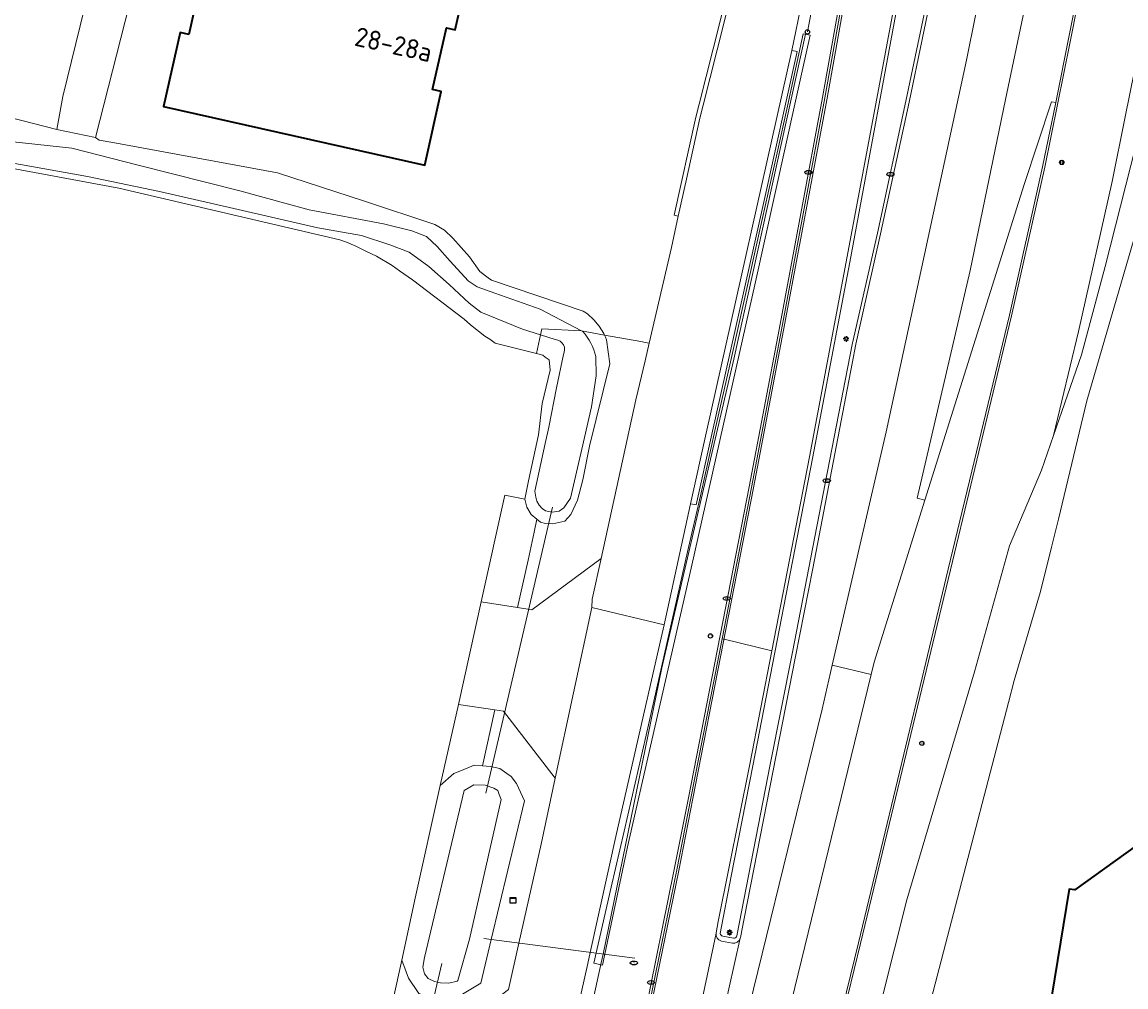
# Model space of a CAD drawing. Header units: metres. Extents: x 149984 to 156489, y 469398 to 478068.
# Tile 105 of 256: x 153768 to 153846, y 470894 to 470961. Entities that reach past the tile are written whole.
import ezdxf
from ezdxf.enums import TextEntityAlignment as Align

# ---------------------------------------------------------------- set-up
doc = ezdxf.new("R2010")
doc.units = ezdxf.units.M
doc.header["$LTSCALE"] = 0.75
for name, color, linetype, lineweight in [('B-WE-GK-BESCHOEIING-G', 252, 'GK-BESCHOEIING-SO', 18), ('B-WE-GR-GROENVOORZIENING-GV', 252, 'Continuous', 18), ('B-WE-GR-HAAG-G', 252, 'GR-HAAG1-SO', 13), ('B-WE-IE-MEUBILAIR-S', 252, 'Continuous', 25), ('B-WE-IE-MEUBILAIR_WEGMEUBILAIR-GV', 252, 'Continuous', 18), ('B-WE-IE-TERREINAFSCHEIDING_KUNSTMATIG_HEKWERK-G', 252, 'IE-TERREINAFSCHEIDING_KUNSTMATIG-SO', 18), ('B-WE-IE-TERREINAFSCHEIDING_KUNSTMATIG_HEKWERK_RASTER-G', 252, 'IE-TERREINAFSCHEIDING_KUNSTMATIG-SO', 18), ('B-WE-KW-KUNSTWERK_DUIKER-G', 6, 'Continuous', 18), ('B-WE-OG-BEBOUWING-GV', 6, 'Continuous', 35), ('B-WE-OG-BEBOUWING-T18', 1, 'Continuous', 18), ('B-WE-OG-TERREIN_ERF-GV', 252, 'Continuous', 18), ('B-WE-OG-TERREIN_OEVER-GV', 252, 'Continuous', 18), ('B-WE-OG-WATER-GV', 252, 'Continuous', 18), ('B-WE-OG-WATER_MEER-GV', 252, 'Continuous', 18), ('B-WE-OG-WATER_SLOOT-GV', 252, 'Continuous', 18), ('B-WE-RI-HWA_GOOT_LIJNGOOT-G', 252, 'Continuous', 18), ('B-WE-VH-GESLOTENVERHARDING-GV', 252, 'Continuous', 18), ('B-WE-VH-HALFVERHARDING-GV', 252, 'Continuous', 18), ('B-WE-VH-OPENVERHARDING-GV', 252, 'Continuous', 18)]:
    doc.layers.add(name, color=color, linetype=linetype, lineweight=lineweight)
doc.styles.add('NLCS-ISO', font='NLCS-ISO.ttf')
doc.styles.add('NLCS-ISO-M750-T18', font='NLCS-ISO.ttf', dxfattribs={"height": 1.35})
doc.linetypes.add('GK-BESCHOEIING-SO', pattern='A,18,-3,[1,NLCS.SHX,S=0.6,R=0,X=0,Y=0],-3', length=24)
doc.linetypes.add('GR-HAAG1-SO', pattern='A,6,[176,NLCS.SHX,S=0.125,R=0,X=0,Y=0],-2', length=8)
doc.linetypes.add('IE-TERREINAFSCHEIDING_KUNSTMATIG-SO', pattern='A,4,[82,NLCS.SHX,S=0.75,R=90,X=0,Y=0],4,-2', length=10)

# ---------------------------------------------------------------- blocks, each defined once
blk = doc.blocks.new('SIE-MEUBILAIR_BORD_VERKEER-SO')
blk.add_lwpolyline([(-0.5625, -0.5625), (0.5625, -0.5625), (0.5625, 0.5625), (-0.5625, 0.5625)], close=True)
at = {"style": 'NLCS-ISO'}
blk.add_text('vb', height=0.75, dxfattribs=at).set_placement((0, 0), align=Align.MIDDLE_CENTER)
blk = doc.blocks.new('SIE-MEUBILAIR_KAST-SO')
for points in [[(-1, 1), (1, 1), (1, 0.84), (-1, 0.84)], [(-1, 0.76), (1, 0.76), (1, -1), (-1, -1)]]:
    blk.add_lwpolyline(points, close=True)
blk = doc.blocks.new('SIE-MEUBILAIR_PAAL_LICHTMAST-SO')
for points in [[(-0.62, 0), (-1, 0)], [(-0.71, 0.71), (-0.44, 0.44)], [(0, 1), (0, 0.62)], [(0.44, 0.44), (0.71, 0.71)], [(1, 0), (0.62, 0)], [(-0.71, -0.71), (-0.44, -0.44)], [(0, -0.62), (0, -1)], [(0.44, -0.44), (0.71, -0.71)]]:
    blk.add_lwpolyline(points)
blk.add_circle((0, 0), 0.5)
blk = doc.blocks.new('SIE-MEUBILAIR_PAAL_VERKEERSBORD-SO')
blk.add_circle((0, 0), 0.75)
at = {"style": 'NLCS-ISO'}
blk.add_text('vb', height=0.75, dxfattribs=at).set_placement((0, 0.07), align=Align.MIDDLE_CENTER)
blk = doc.blocks.new('SIE-MEUBILAIR_PAAL_HECTOMETER-SO')
blk.add_circle((0, 0), 0.75)
at = {"style": 'NLCS-ISO'}
blk.add_text('hm', height=0.75, dxfattribs=at).set_placement((0.16, 0.07), align=Align.MIDDLE_CENTER)
blk = doc.blocks.new('SIE-MEUBILAIR_PAAL-SO')
blk.add_circle((0, 0), 0.75)
blk = doc.blocks.new('SIE-MEUBILAIR_PUT_KOLK-SO')
blk.add_ellipse((0, 0), major_axis=(1.25, 0), ratio=0.54)
at = {"style": 'NLCS-ISO'}
blk.add_text('klk', height=0.75, dxfattribs=at).set_placement((0.03, 0), align=Align.MIDDLE_CENTER)
blk = doc.blocks.new('SIE-MEUBILAIR_PUT_RIOOLPUT-SO')
blk.add_ellipse((0, 0), major_axis=(1.25, 0), ratio=0.54)
at = {"style": 'NLCS-ISO'}
blk.add_text('ri', height=0.75, dxfattribs=at).set_placement((-0.04, 0.07), align=Align.MIDDLE_CENTER)

msp = doc.modelspace()

# ---------------------------------------------------------------- linework, layer by layer
at = {"layer": 'B-WE-GK-BESCHOEIING-G', "flags": 128}
for points in [[(153843.231, 470934.789), (153847.4, 470949.108)], [(153841.238, 470926.451), (153843.231, 470934.789)], [(153841.238, 470926.451), (153840.745, 470924.482)], [(153839.969, 470921.376), (153840.745, 470924.482)], [(153839.969, 470921.376), (153838.122, 470915.105)], [(153838.122, 470915.105), (153837.72, 470913.566)], [(153837.72, 470913.566), (153829.697, 470882.805)]]:
    msp.add_lwpolyline(points, dxfattribs=at)
at = {"layer": 'B-WE-GR-GROENVOORZIENING-GV', "flags": 128}
for points in [[(153795.814, 470812.931), (153797.364, 470820.213), (153797.944, 470822.935), (153800.464, 470834.729), (153804.372, 470853.455), (153805.048, 470856.563), (153808.643, 470873.749), (153811.633, 470888.38), (153812.273, 470891.472), (153814.368, 470901.781), (153815.37, 470906.828), (153817.558, 470918.05), (153819.632, 470928.692), (153821.737, 470939.781), (153824.799, 470956.101), (153828.204, 470975.053), (153828.592, 470977.555), (153828.435, 470977.574), (153827.832, 470977.645), (153827.191, 470977.721), (153827.292, 470980.3), (153827.325, 470981.127)], [(153850.508, 470978.16), (153845.811, 470979.094), (153845.644, 470979.128), (153845.274, 470977.218), (153844.892, 470975.247), (153843.97, 470970.489), (153842.022, 470960.607), (153841.038, 470955.762), (153840.121, 470951.246), (153837.779, 470940.804), (153833.476, 470922.94), (153831.496, 470914.7), (153827.158, 470896.651), (153822.614, 470878.081)], [(153823.926, 470966.484), (153822.47, 470959.434), (153822.843, 470959.36), (153820.476, 470948.654), (153816.832, 470932.428), (153815.742, 470927.464), (153815.35, 470927.542), (153813.481, 470919.03), (153813.281, 470918.121), (153810.134, 470904.337), (153808.278, 470895.981), (153808.106, 470895.207), (153806.183, 470886.635)], [(153825.369, 470879.094), (153830.554, 470899.692), (153835.323, 470915.719), (153837.786, 470924.579), (153840.034, 470929.895), (153840.883, 470932.349), (153842.649, 470939.672), (153845.01, 470950.201), (153845.938, 470954.767), (153846.925, 470959.626)], [(153846.925, 470959.626), (153845.938, 470954.767), (153845.01, 470950.201), (153842.649, 470939.672), (153840.883, 470932.349), (153842.844, 470938.015), (153844.53, 470944.232), (153847.774, 470957.065)]]:
    msp.add_lwpolyline(points, dxfattribs=at)
for points in [[(153808.534, 470895.224), (153809.152, 470895.082), (153810.919, 470903.404), (153813.214, 470913.465), (153815.384, 470923.017), (153817.415, 470931.984), (153819.914, 470943.144), (153822.689, 470955.643), (153823.768, 470960.517), (153823.274, 470960.594), (153822.729, 470958.11), (153822.157, 470955.516), (153821.429, 470952.225), (153820.182, 470946.608), (153819.215, 470942.265), (153818.178, 470937.626), (153817.104, 470932.877), (153816.036, 470928.095), (153815.131, 470924.164), (153812.218, 470911.265), (153810.67, 470904.503), (153809.767, 470900.57)], [(153810.919, 470903.404), (153809.152, 470895.082), (153808.534, 470895.224), (153809.767, 470900.57), (153810.67, 470904.503), (153812.218, 470911.265), (153815.131, 470924.164), (153816.036, 470928.095), (153817.104, 470932.877), (153818.178, 470937.626), (153819.215, 470942.265), (153820.182, 470946.608), (153821.429, 470952.225), (153822.157, 470955.516), (153822.729, 470958.11), (153823.274, 470960.594), (153823.768, 470960.517), (153822.689, 470955.643), (153819.914, 470943.144), (153817.415, 470931.984), (153815.384, 470923.017), (153813.214, 470913.465)], [(153803.172, 470920.245), (153804.171, 470920.088), (153809.052, 470923.697), (153811.492, 470934.845), (153812.145, 470937.587), (153812.435, 470938.833), (153812.145, 470938.896), (153811.973, 470938.935), (153811.846, 470938.953), (153809.296, 470939.393), (153809.351, 470939.266), (153809.434, 470939.078), (153809.676, 470937.385), (153808.242, 470931.603), (153807.761, 470929.232), (153807.383, 470927.801), (153806.929, 470926.799), (153806.509, 470926.325), (153805.646, 470926.128), (153805.14, 470926.159), (153804.786, 470926.24), (153804.536, 470926.448), (153804.338, 470925.542), (153803.91, 470923.586)], [(153803.172, 470920.245), (153803.91, 470923.586), (153804.338, 470925.542), (153804.536, 470926.448), (153804.129, 470926.786), (153803.835, 470927.301), (153803.689, 470927.863), (153802.283, 470928.156), (153800.661, 470920.863), (153800.613, 470920.647)], [(153805.821, 470908.232), (153802.192, 470912.961), (153801.584, 470913.05), (153800.714, 470909.109), (153801.257, 470909.066), (153801.926, 470908.918), (153802.424, 470908.561), (153802.714, 470908.353), (153803.086, 470907.862), (153803.655, 470906.636), (153801.324, 470896.884), (153800.591, 470893.816), (153799.3, 470893.051), (153798.658, 470892.873), (153798.174, 470892.738), (153797.119, 470892.821), (153796.452, 470889.801), (153797.652, 470889.641), (153802.545, 470893.383), (153803.271, 470896.631), (153804.829, 470903.607)], [(153797.735, 470907.718), (153798.683, 470908.568), (153798.997, 470908.695), (153799.795, 470909.02), (153800.127, 470909.156), (153800.714, 470909.109), (153801.584, 470913.05), (153799.006, 470913.427)], [(153793.853, 470890.148), (153796.452, 470889.801), (153797.119, 470892.821), (153797.016, 470892.829), (153796.23, 470893.096), (153796.182, 470893.165), (153795.491, 470894.16), (153795.017, 470895.437)]]:
    msp.add_lwpolyline(points, close=True, dxfattribs=at)
at = {"layer": 'B-WE-GR-HAAG-G', "flags": 128}
msp.add_lwpolyline([(153823.423, 470960.587), (153818.391, 470937.714), (153813.329, 470916.013), (153809.19, 470895.862), (153809.062, 470895.239)], dxfattribs=at)
at = {"layer": 'B-WE-IE-MEUBILAIR_WEGMEUBILAIR-GV', "flags": 128}
for points in [[(153795.814, 470812.931), (153797.364, 470820.213), (153797.944, 470822.935), (153800.464, 470834.729), (153804.372, 470853.455), (153805.048, 470856.563), (153808.643, 470873.749), (153811.633, 470888.38), (153812.273, 470891.472), (153814.368, 470901.781), (153815.37, 470906.828), (153817.558, 470918.05), (153819.632, 470928.692), (153821.737, 470939.781), (153824.799, 470956.101), (153828.204, 470975.053), (153828.592, 470977.555), (153828.694, 470980.042), (153828.736, 470981.05), (153828.826, 470982.064), (153828.831, 470982.192), (153828.84, 470982.408), (153828.565, 470982.462)], [(153828.549, 470982.064), (153828.59, 470981.075), (153828.523, 470978.428), (153828.435, 470977.574), (153828.42, 470977.434), (153828.038, 470975.095), (153824.632, 470956.132), (153821.57, 470939.813), (153819.465, 470928.724), (153815.203, 470906.861), (153814.201, 470901.814), (153812.106, 470891.506), (153811.466, 470888.414), (153808.477, 470873.783), (153804.882, 470856.598), (153804.206, 470853.49), (153800.301, 470834.758), (153797.743, 470822.764), (153795.138, 470810.49)], [(153817.429, 470897.306), (153818.214, 470901.356), (153819.735, 470909.101), (153823.93, 470930.73), (153826.551, 470944.535), (153830.386, 470965.198), (153832.538, 470976.996), (153832.573, 470977.188), (153833.341, 470981.41)], [(153833.341, 470981.41), (153835.365, 470981.012), (153834.689, 470976.95), (153834.641, 470976.698), (153832.336, 470964.682), (153830.494, 470955.852), (153828.49, 470946.579), (153826.718, 470938.747), (153824.811, 470928.957), (153822.508, 470917.113), (153820.954, 470909.21), (153818.591, 470897.149)], [(153818.845, 470896.978), (153818.857, 470897.031), (153819.124, 470898.379), (153822.731, 470916.807), (153823.939, 470922.98), (153826.72, 470937.411), (153826.979, 470938.762), (153828.717, 470946.526), (153830.727, 470955.802), (153832.569, 470964.637), (153834.877, 470976.665), (153834.925, 470976.915), (153835.268, 470978.918), (153835.654, 470981.18), (153835.401, 470981.229), (153833.38, 470981.627), (153833.143, 470981.673), (153832.719, 470979.357), (153832.327, 470977.218), (153832.293, 470977.031), (153830.155, 470965.231), (153827.954, 470953.42), (153823.721, 470930.846), (153821.07, 470917.206)], [(153821.504, 470872.827), (153827.314, 470896.613), (153833.632, 470922.903), (153837.935, 470940.768), (153840.278, 470951.213), (153842.069, 470960.039), (153844.19, 470970.817), (153845.811, 470979.094), (153845.644, 470979.128), (153845.274, 470977.218), (153844.892, 470975.247), (153843.97, 470970.489), (153842.022, 470960.607), (153841.038, 470955.762), (153840.121, 470951.246), (153837.779, 470940.804), (153833.476, 470922.94), (153831.496, 470914.7), (153827.158, 470896.651), (153822.614, 470878.081)], [(153821.07, 470917.206), (153819.521, 470909.232), (153817.291, 470898.161), (153817.152, 470897.354), (153817.149, 470897.342)], [(153817.519, 470896.785), (153818.292, 470896.64)], [(153818.361, 470896.989), (153817.613, 470897.13)]]:
    msp.add_lwpolyline(points, dxfattribs=at)
at = {"layer": 'B-WE-IE-MEUBILAIR_WEGMEUBILAIR-GV'}
for points in [[(153817.149, 470897.342, 0.410616), (153817.519, 470896.785)], [(153817.613, 470897.13, -0.344525), (153817.429, 470897.306)], [(153818.292, 470896.64, 0.389775), (153818.845, 470896.978)], [(153818.591, 470897.149, -0.477198), (153818.361, 470896.989)]]:
    msp.add_lwpolyline(points, format="xyb", dxfattribs=at)
at = {"layer": 'B-WE-IE-TERREINAFSCHEIDING_KUNSTMATIG_HEKWERK-G', "flags": 128}
msp.add_lwpolyline([(153823.568, 470960.733), (153823.906, 470962.468), (153824.315, 470964.337), (153824.629, 470966.172), (153825.106, 470968.213), (153825.362, 470970.154), (153825.049, 470972.16), (153824.496, 470974.131), (153824.141, 470975.62)], dxfattribs=at)
at = {"layer": 'B-WE-IE-TERREINAFSCHEIDING_KUNSTMATIG_HEKWERK_RASTER-G', "flags": 128}
msp.add_lwpolyline([(153807.131, 470886.441), (153809.062, 470895.239)], dxfattribs=at)
at = {"layer": 'B-WE-KW-KUNSTWERK_DUIKER-G', "flags": 128}
for points in [[(153805.642, 470927.306), (153800.944, 470907.179)], [(153811.418, 470895.573), (153800.797, 470896.952)], [(153797.834, 470895.202), (153793.136, 470875.075)]]:
    msp.add_lwpolyline(points, dxfattribs=at)
at = {"layer": 'B-WE-OG-BEBOUWING-GV', "flags": 128}
msp.add_lwpolyline([(153780.037, 470960.56), (153779.428, 470960.697), (153778.258, 470955.485), (153796.638, 470951.353), (153797.806, 470956.551), (153797.192, 470956.689), (153798.163, 470961.011), (153798.775, 470960.874), (153799.946, 470966.085), (153781.563, 470970.228), (153780.393, 470965.02), (153781.009, 470964.882)], close=True, dxfattribs=at)
msp.add_lwpolyline([(153848.807, 470905.002), (153842.397, 470900.375), (153841.983, 470900.438), (153838.688, 470880.226), (153838.383, 470878.352), (153846.095, 470877.17)], dxfattribs=at)
at = {"layer": 'B-WE-OG-TERREIN_ERF-GV', "flags": 128}
for points in [[(153742.911, 471020.624), (153736.073, 470976.072), (153734.062, 470962.971), (153733.479, 470959.172), (153732.528, 470959.295), (153735.27, 470958.74), (153736.18, 470958.75), (153740.51, 470958.26), (153741.47, 470958.24), (153742.69, 470958.19), (153743.44, 470958.1), (153744.33, 470958.11), (153745.31, 470958.01), (153747.93, 470957.8), (153765.71, 470955.16), (153770.76, 470953.88), (153771.18, 470956.19), (153775.771, 470974.942), (153779.933, 470994.044), (153782.466, 471004.816)], [(153778.814, 470974.299), (153773.46, 470953.3), (153773.74, 470953.13), (153774.691, 470952.955), (153786.29, 470950.82), (153792.41, 470948.82), (153797.34, 470947.18), (153798.03, 470946.79), (153798.62, 470946.22), (153799.79, 470944.92), (153800.52, 470943.88), (153801.1, 470943.43), (153801.34, 470943.27), (153807.78, 470941.08), (153808.09, 470940.91), (153808.54, 470940.49), (153808.92, 470940.04), (153809.24, 470939.52), (153809.296, 470939.393), (153811.846, 470938.953), (153811.973, 470938.935), (153812.145, 470938.896), (153812.435, 470938.833), (153814.001, 470945.573), (153814.485, 470947.772), (153814.191, 470947.835), (153815.709, 470954.739), (153815.941, 470955.656), (153817.422, 470961.497)], [(153793.853, 470890.148), (153795.017, 470895.437), (153795.978, 470899.807), (153797.735, 470907.718), (153799.006, 470913.427), (153800.613, 470920.647), (153800.661, 470920.863), (153802.283, 470928.156), (153803.689, 470927.863), (153803.944, 470929.15), (153804.634, 470932.386), (153804.894, 470934.603), (153805.46, 470936.95), (153805.393, 470937.664), (153805.11, 470937.85), (153804.95, 470937.99), (153804.497, 470938.105), (153801.6, 470938.84), (153801.23, 470939.13), (153800.87, 470939.34), (153799.87, 470940.13), (153799.41, 470940.52), (153795.79, 470943.29), (153794.86, 470943.92), (153794.349, 470944.309), (153793.24, 470944.97), (153792.49, 470945.31), (153791.79, 470945.67), (153791.14, 470945.95), (153790.66, 470946.11), (153775.12, 470949.75), (153744.15, 470955.49)]]:
    msp.add_lwpolyline(points, dxfattribs=at)
msp.add_lwpolyline([(153780.393, 470965.02), (153781.563, 470970.228), (153799.946, 470966.085), (153798.775, 470960.874), (153798.163, 470961.011), (153797.192, 470956.689), (153797.806, 470956.551), (153796.638, 470951.353), (153778.258, 470955.485), (153779.428, 470960.697), (153780.037, 470960.56), (153781.009, 470964.882)], close=True, dxfattribs=at)
at = {"layer": 'B-WE-OG-TERREIN_OEVER-GV', "flags": 128}
for points in [[(153847.774, 470957.065), (153844.53, 470944.232), (153842.844, 470938.015), (153840.883, 470932.349), (153840.034, 470929.895), (153837.786, 470924.579), (153835.323, 470915.719), (153830.554, 470899.692), (153825.369, 470879.094)], [(153744.15, 470955.49), (153775.12, 470949.75), (153790.66, 470946.11), (153791.14, 470945.95), (153791.79, 470945.67), (153792.49, 470945.31), (153793.24, 470944.97), (153794.349, 470944.309), (153794.86, 470943.92), (153795.79, 470943.29), (153799.41, 470940.52), (153799.87, 470940.13), (153800.87, 470939.34), (153801.23, 470939.13), (153801.6, 470938.84), (153804.497, 470938.105), (153804.789, 470939.419), (153803.519, 470939.82), (153800.593, 470941.019), (153799.772, 470941.654), (153798.351, 470942.972), (153796.93, 470944.242), (153795.549, 470945.232), (153794.188, 470945.75), (153792.18, 470946.421), (153789.121, 470946.944), (153783.196, 470948.31), (153777.975, 470949.514), (153772.918, 470950.564), (153761.233, 470952.64)], [(153758.519, 470953.984), (153771.795, 470952.567), (153776.485, 470951.362), (153783.637, 470949.546), (153788.501, 470948.216), (153793.741, 470947.225), (153795.738, 470946.747), (153796.771, 470946.354), (153797.506, 470945.651), (153798.425, 470944.602), (153799.691, 470943.235), (153800.319, 470942.812), (153801.565, 470942.352), (153804.769, 470941.221), (153807.673, 470939.708), (153809.296, 470939.393), (153809.24, 470939.52), (153808.92, 470940.04), (153808.54, 470940.49), (153808.09, 470940.91), (153807.78, 470941.08), (153801.34, 470943.27), (153801.1, 470943.43), (153800.52, 470943.88), (153799.79, 470944.92), (153798.62, 470946.22), (153798.03, 470946.79), (153797.34, 470947.18), (153792.41, 470948.82), (153786.29, 470950.82), (153774.691, 470952.955), (153773.74, 470953.13), (153773.46, 470953.3), (153770.76, 470953.88), (153765.71, 470955.16)], [(153829.697, 470882.805), (153837.72, 470913.566), (153838.122, 470915.105), (153839.969, 470921.376), (153840.745, 470924.482), (153841.238, 470926.451), (153843.231, 470934.789), (153847.4, 470949.108)], [(153805.826, 470939.092), (153804.789, 470939.419), (153804.497, 470938.105), (153804.95, 470937.99), (153805.11, 470937.85), (153805.393, 470937.664), (153805.46, 470936.95), (153804.894, 470934.603), (153804.634, 470932.386), (153803.944, 470929.15), (153803.689, 470927.863), (153803.835, 470927.301), (153804.129, 470926.786), (153804.536, 470926.448), (153804.786, 470926.24), (153805.14, 470926.159), (153805.646, 470926.128), (153806.509, 470926.325), (153806.929, 470926.799), (153807.383, 470927.801), (153807.761, 470929.232), (153808.242, 470931.603), (153809.676, 470937.385), (153809.434, 470939.078), (153809.351, 470939.266), (153809.296, 470939.393)], [(153809.296, 470939.393), (153807.673, 470939.708), (153807.773, 470939.656)], [(153808.674, 470937.902), (153808.696, 470936.552), (153808.363, 470934.371), (153807.685, 470931.387), (153807.387, 470930.075), (153806.892, 470927.944), (153806.432, 470927.263), (153806.094, 470927.026), (153805.613, 470926.95), (153805.14, 470927.045), (153804.904, 470927.212), (153804.698, 470927.439), (153804.524, 470927.723), (153804.461, 470928.007), (153804.398, 470928.433), (153805.121, 470931.786), (153805.367, 470932.927), (153805.901, 470935.706), (153806.397, 470938.042)]]:
    msp.add_lwpolyline(points, dxfattribs=at)
at = {"layer": 'B-WE-OG-TERREIN_OEVER-GV'}
for points in [[(153807.773, 470939.656, -0.126547), (153808.674, 470937.902)], [(153806.397, 470938.042, 0.546545), (153805.826, 470939.092)]]:
    msp.add_lwpolyline(points, format="xyb", dxfattribs=at)
at = {"layer": 'B-WE-OG-TERREIN_OEVER-GV', "flags": 128}
for points in [[(153797.735, 470907.718), (153795.978, 470899.807), (153795.017, 470895.437), (153795.491, 470894.16), (153796.182, 470893.165), (153796.23, 470893.096), (153797.016, 470892.829), (153797.119, 470892.821), (153798.174, 470892.738), (153798.658, 470892.873), (153799.3, 470893.051), (153800.591, 470893.816), (153801.324, 470896.884), (153803.655, 470906.636), (153803.086, 470907.862), (153802.714, 470908.353), (153802.424, 470908.561), (153801.926, 470908.918), (153801.257, 470909.066), (153800.714, 470909.109), (153800.127, 470909.156), (153799.795, 470909.02), (153798.997, 470908.695), (153798.683, 470908.568)], [(153798.978, 470894.015), (153798.914, 470893.97), (153798.336, 470893.822), (153797.757, 470893.852), (153797.327, 470893.941), (153796.882, 470894.148), (153796.63, 470894.473), (153796.506, 470894.95), (153796.627, 470895.616), (153799.417, 470907.381), (153800.087, 470907.762), (153800.895, 470907.752), (153801.509, 470907.529), (153801.788, 470907.371), (153801.881, 470907.102), (153802.014, 470906.75), (153799.788, 470896.914)]]:
    msp.add_lwpolyline(points, close=True, dxfattribs=at)
at = {"layer": 'B-WE-OG-WATER-GV', "flags": 128}
msp.add_lwpolyline([(153798.978, 470894.015), (153799.788, 470896.914), (153802.014, 470906.75), (153801.881, 470907.102), (153801.788, 470907.371), (153801.509, 470907.529), (153800.895, 470907.752), (153800.087, 470907.762), (153799.417, 470907.381), (153796.627, 470895.616), (153796.506, 470894.95), (153796.63, 470894.473), (153796.882, 470894.148), (153797.327, 470893.941), (153797.757, 470893.852), (153798.336, 470893.822), (153798.914, 470893.97)], close=True, dxfattribs=at)
at = {"layer": 'B-WE-OG-WATER_MEER-GV', "flags": 128}
for points in [[(153859.566, 470968.761), (153858.052, 470970.711), (153859.011, 470971.474), (153857.464, 470973.411), (153856.558, 470972.621), (153855.93, 470973.323), (153855.305, 470973.403), (153855.223, 470973.414), (153854.517, 470973.251), (153853.948, 470972.682), (153853.017, 470968.619), (153851.714, 470965.457), (153848.814, 470955.017), (153847.4, 470949.108), (153843.231, 470934.789), (153841.238, 470926.451), (153840.745, 470924.482), (153839.969, 470921.376), (153838.122, 470915.105)], [(153838.122, 470915.105), (153837.72, 470913.566), (153829.697, 470882.805), (153828.73, 470879.224), (153827.858, 470875.995), (153825.065, 470865.655), (153822.51, 470856.57), (153826.435, 470851.928), (153831.211, 470850.902), (153832.278, 470851.524), (153835.666, 470853.498), (153836.305, 470856.786), (153834.785, 470864.805), (153836.273, 470874.79), (153837.223, 470880.464), (153838.688, 470880.226), (153841.983, 470900.438), (153842.397, 470900.375), (153848.807, 470905.002)]]:
    msp.add_lwpolyline(points, dxfattribs=at)
at = {"layer": 'B-WE-OG-WATER_SLOOT-GV', "flags": 128}
msp.add_lwpolyline([(153770.76, 470953.88), (153773.46, 470953.3), (153778.814, 470974.299), (153778.259, 470974.416), (153777.345, 470974.61), (153776.207, 470974.85), (153775.771, 470974.942), (153771.18, 470956.19)], close=True, dxfattribs=at)
for points in [[(153761.233, 470952.64), (153772.918, 470950.564), (153777.975, 470949.514), (153783.196, 470948.31), (153789.121, 470946.944), (153792.18, 470946.421), (153794.188, 470945.75), (153795.549, 470945.232), (153796.93, 470944.242), (153798.351, 470942.972), (153799.772, 470941.654), (153800.593, 470941.019), (153803.519, 470939.82), (153804.789, 470939.419), (153804.887, 470939.858), (153807.673, 470939.708), (153804.769, 470941.221), (153801.565, 470942.352), (153800.319, 470942.812), (153799.691, 470943.235), (153798.425, 470944.602), (153797.506, 470945.651), (153796.771, 470946.354), (153795.738, 470946.747), (153793.741, 470947.225), (153788.501, 470948.216), (153783.637, 470949.546), (153776.485, 470951.362), (153771.795, 470952.567), (153758.519, 470953.984)], [(153807.773, 470939.656), (153807.673, 470939.708), (153804.887, 470939.858), (153804.789, 470939.419), (153805.826, 470939.092)], [(153806.397, 470938.042), (153805.901, 470935.706), (153805.367, 470932.927), (153805.121, 470931.786), (153804.398, 470928.433), (153804.461, 470928.007), (153804.524, 470927.723), (153804.698, 470927.439), (153804.904, 470927.212), (153805.14, 470927.045), (153805.613, 470926.95), (153806.094, 470927.026), (153806.432, 470927.263), (153806.892, 470927.944), (153807.387, 470930.075), (153807.685, 470931.387), (153808.363, 470934.371), (153808.696, 470936.552), (153808.674, 470937.902)]]:
    msp.add_lwpolyline(points, dxfattribs=at)
at = {"layer": 'B-WE-OG-WATER_SLOOT-GV'}
for points in [[(153808.674, 470937.902, 0.126547), (153807.773, 470939.656)], [(153805.826, 470939.092, -0.546545), (153806.397, 470938.042)]]:
    msp.add_lwpolyline(points, format="xyb", dxfattribs=at)
at = {"layer": 'B-WE-RI-HWA_GOOT_LIJNGOOT-G', "flags": 128}
msp.add_lwpolyline([(153763.768, 470669.201), (153765.491, 470676.698), (153766.719, 470682.136), (153778.998, 470736.498), (153779.649, 470739.434), (153795.959, 470812.874), (153798.12, 470823.013), (153800.62, 470834.73), (153804.519, 470853.424), (153805.195, 470856.532), (153808.79, 470873.719), (153811.78, 470888.35), (153812.42, 470891.442), (153814.515, 470901.751), (153815.517, 470906.799), (153819.78, 470928.664), (153821.884, 470939.753), (153824.947, 470956.074), (153828.346, 470975.012), (153828.729, 470977.389), (153828.735, 470977.535)], dxfattribs=at)
at = {"layer": 'B-WE-VH-GESLOTENVERHARDING-GV', "flags": 128}
for points in [[(153817.429, 470897.306), (153818.214, 470901.356), (153819.735, 470909.101), (153823.93, 470930.73), (153826.551, 470944.535), (153830.386, 470965.198), (153832.538, 470976.996), (153832.573, 470977.188), (153833.341, 470981.41), (153835.365, 470981.012), (153834.689, 470976.95), (153834.641, 470976.698), (153832.336, 470964.682), (153830.494, 470955.852), (153828.49, 470946.579), (153826.718, 470938.747), (153824.811, 470928.957), (153822.508, 470917.113), (153820.954, 470909.21), (153818.591, 470897.149)], [(153814.485, 470947.772), (153814.001, 470945.573), (153812.435, 470938.833), (153812.145, 470937.587), (153811.492, 470934.845), (153809.052, 470923.697), (153808.427, 470920.84), (153808.4, 470920.251), (153813.481, 470919.03), (153815.35, 470927.542), (153816.442, 470932.515), (153822.47, 470959.434), (153823.926, 470966.484)], [(153818.68, 470965.336), (153817.713, 470961.424), (153816.232, 470955.582), (153816.001, 470954.67), (153815.055, 470950.366), (153814.485, 470947.772)], [(153830.155, 470965.231), (153827.954, 470953.42), (153823.721, 470930.846), (153821.07, 470917.206), (153819.521, 470909.232), (153817.291, 470898.161), (153817.152, 470897.354), (153817.149, 470897.342)], [(153818.845, 470896.978), (153818.857, 470897.031), (153819.124, 470898.379), (153822.731, 470916.807), (153823.939, 470922.98), (153826.72, 470937.411), (153826.979, 470938.762), (153828.717, 470946.526), (153830.727, 470955.802), (153832.569, 470964.637)], [(153841.038, 470955.762), (153840.737, 470955.824), (153838.82, 470949.995), (153831.84, 470927.79), (153828.262, 470916.408), (153828.047, 470915.529), (153812.187, 470850.533), (153805.64, 470822.852), (153806.158, 470822.752)], [(153816.054, 470851.022), (153816.787, 470854.042), (153819.923, 470866.957), (153820.156, 470867.883), (153822.614, 470878.081), (153827.158, 470896.651), (153831.496, 470914.7), (153833.476, 470922.94), (153837.779, 470940.804), (153840.121, 470951.246), (153841.038, 470955.762)], [(153806.183, 470886.635), (153808.106, 470895.207), (153808.278, 470895.981), (153810.134, 470904.337), (153813.281, 470918.121), (153813.481, 470919.03), (153808.4, 470920.251), (153805.821, 470908.232), (153804.829, 470903.607), (153803.271, 470896.631), (153802.545, 470893.383)], [(153817.519, 470896.785), (153818.292, 470896.64)], [(153818.361, 470896.989), (153817.613, 470897.13)]]:
    msp.add_lwpolyline(points, dxfattribs=at)
for points in [[(153828.592, 470977.555), (153828.204, 470975.053), (153824.799, 470956.101), (153821.737, 470939.781), (153819.632, 470928.692), (153817.558, 470918.05), (153817.704, 470918.015), (153821.07, 470917.206), (153823.721, 470930.846), (153827.954, 470953.42), (153830.155, 470965.231), (153832.293, 470977.031), (153832.327, 470977.218), (153832.718, 470979.351), (153828.694, 470980.035)], [(153822.731, 470916.807), (153819.124, 470898.379), (153818.857, 470897.031), (153818.845, 470896.978), (153816.452, 470886.304), (153817.96, 470886.028), (153824.603, 470913.09), (153825.318, 470916.185), (153829.11, 470932.6), (153834.766, 470958.758), (153838.709, 470978.333), (153835.268, 470978.918), (153834.925, 470976.915), (153834.877, 470976.665), (153832.569, 470964.637), (153830.727, 470955.802), (153828.717, 470946.526), (153826.979, 470938.762), (153826.72, 470937.411), (153823.939, 470922.98)], [(153838.709, 470978.333), (153834.766, 470958.758), (153829.11, 470932.6), (153825.318, 470916.185), (153828.047, 470915.529), (153828.262, 470916.408), (153831.84, 470927.79), (153831.293, 470927.932), (153835.013, 470943.958), (153837.497, 470955.979), (153839.039, 470963.248), (153841.884, 470977.794)], [(153845.274, 470977.218), (153841.884, 470977.794), (153839.039, 470963.248), (153837.497, 470955.979), (153835.013, 470943.958), (153831.293, 470927.932), (153831.84, 470927.79), (153838.82, 470949.995), (153840.737, 470955.824), (153841.038, 470955.762), (153842.022, 470960.607), (153843.97, 470970.489), (153844.892, 470975.247)], [(153817.558, 470918.05), (153815.37, 470906.828), (153814.368, 470901.781), (153812.273, 470891.472), (153811.633, 470888.38), (153808.643, 470873.749), (153805.048, 470856.563), (153804.372, 470853.455), (153800.464, 470834.729), (153797.944, 470822.935), (153797.364, 470820.213), (153797.515, 470820.176), (153800.564, 470819.422), (153802.753, 470829.136), (153817.149, 470897.342), (153817.152, 470897.354), (153817.291, 470898.161), (153819.521, 470909.232), (153821.07, 470917.206), (153817.704, 470918.015)], [(153801.404, 470819.214), (153804.896, 470818.351), (153805.06, 470818.31), (153806.105, 470822.536), (153806.158, 470822.752), (153805.64, 470822.852), (153812.187, 470850.533), (153828.047, 470915.529), (153825.318, 470916.185), (153824.603, 470913.09), (153817.96, 470886.028), (153816.452, 470886.304), (153802.318, 470823.265)]]:
    msp.add_lwpolyline(points, close=True, dxfattribs=at)
at = {"layer": 'B-WE-VH-GESLOTENVERHARDING-GV'}
for points in [[(153817.149, 470897.342, 0.410616), (153817.519, 470896.785)], [(153817.613, 470897.13, -0.344525), (153817.429, 470897.306)], [(153818.292, 470896.64, 0.389775), (153818.845, 470896.978)], [(153818.591, 470897.149, -0.477198), (153818.361, 470896.989)]]:
    msp.add_lwpolyline(points, format="xyb", dxfattribs=at)
at = {"layer": 'B-WE-VH-HALFVERHARDING-GV', "flags": 128}
msp.add_lwpolyline([(153822.47, 470959.434), (153816.442, 470932.515), (153815.35, 470927.542), (153815.742, 470927.464), (153816.832, 470932.428), (153820.476, 470948.654), (153822.843, 470959.36)], close=True, dxfattribs=at)
at = {"layer": 'B-WE-VH-OPENVERHARDING-GV', "flags": 128}
for points in [[(153818.591, 470897.149), (153820.954, 470909.21), (153822.508, 470917.113), (153824.811, 470928.957), (153826.718, 470938.747), (153828.49, 470946.579), (153830.494, 470955.852), (153832.336, 470964.682), (153834.641, 470976.698), (153834.689, 470976.95), (153835.365, 470981.012), (153833.341, 470981.41), (153832.573, 470977.188), (153832.538, 470976.996), (153830.386, 470965.198), (153826.551, 470944.535), (153823.93, 470930.73), (153819.735, 470909.101), (153818.214, 470901.356), (153817.429, 470897.306)], [(153818.389, 470965.408), (153817.422, 470961.497), (153815.941, 470955.656), (153815.709, 470954.739), (153814.191, 470947.835), (153814.485, 470947.772), (153815.055, 470950.366)], [(153815.055, 470950.366), (153816.001, 470954.67), (153816.232, 470955.582), (153817.713, 470961.424), (153818.68, 470965.336)], [(153817.149, 470897.342), (153802.753, 470829.136), (153800.564, 470819.422), (153801.404, 470819.214), (153802.318, 470823.265), (153816.452, 470886.304), (153818.845, 470896.978)], [(153818.292, 470896.64), (153817.519, 470896.785)], [(153817.613, 470897.13), (153818.361, 470896.989)]]:
    msp.add_lwpolyline(points, dxfattribs=at)
msp.add_lwpolyline([(153803.172, 470920.245), (153800.613, 470920.647), (153799.006, 470913.427), (153801.584, 470913.05), (153802.192, 470912.961), (153805.821, 470908.232), (153808.4, 470920.251), (153808.427, 470920.84), (153809.052, 470923.697), (153804.171, 470920.088)], close=True, dxfattribs=at)
at = {"layer": 'B-WE-VH-OPENVERHARDING-GV'}
for points in [[(153817.519, 470896.785, -0.410616), (153817.149, 470897.342)], [(153817.429, 470897.306, 0.344525), (153817.613, 470897.13)], [(153818.845, 470896.978, -0.389775), (153818.292, 470896.64)], [(153818.361, 470896.989, 0.477198), (153818.591, 470897.149)]]:
    msp.add_lwpolyline(points, format="xyb", dxfattribs=at)

# ---------------------------------------------------------------- block references
at = {"layer": 'B-WE-IE-MEUBILAIR-S', "xscale": 0.2, "yscale": 0.2, "zscale": 0.2}
for name, p in [('SIE-MEUBILAIR_PAAL-SO', (153823.568, 470960.733)), ('SIE-MEUBILAIR_PAAL_VERKEERSBORD-SO', (153841.465, 470951.553)), ('SIE-MEUBILAIR_BORD_VERKEER-SO', (153841.465, 470951.553)), ('SIE-MEUBILAIR_PUT_KOLK-SO', (153823.642, 470950.853)), ('SIE-MEUBILAIR_PUT_KOLK-SO', (153829.409, 470950.721)), ('SIE-MEUBILAIR_PAAL_LICHTMAST-SO', (153826.29, 470939.135)), ('SIE-MEUBILAIR_PUT_KOLK-SO', (153824.932, 470929.166)), ('SIE-MEUBILAIR_PUT_KOLK-SO', (153817.898, 470920.88)), ('SIE-MEUBILAIR_PAAL_HECTOMETER-SO', (153816.747, 470918.245)), ('SIE-MEUBILAIR_PAAL_HECTOMETER-SO', (153831.622, 470910.689)), ('SIE-MEUBILAIR_KAST-SO', (153802.842, 470899.648)), ('SIE-MEUBILAIR_PAAL_LICHTMAST-SO', (153818.087, 470897.384)), ('SIE-MEUBILAIR_BORD_VERKEER-SO', (153818.087, 470897.384)), ('SIE-MEUBILAIR_PUT_RIOOLPUT-SO', (153811.357, 470895.243)), ('SIE-MEUBILAIR_PUT_KOLK-SO', (153812.562, 470893.863))]:
    msp.add_blockref(name, p, dxfattribs=at)

# ---------------------------------------------------------------- texts
at = {"layer": 'B-WE-OG-BEBOUWING-T18', "style": 'NLCS-ISO-M750-T18'}
msp.add_text('28-28a', height=1.35, rotation=347.4, dxfattribs=at).set_placement((153794.449, 470959.851), align=Align.MIDDLE)

doc.saveas('drawing.dxf')
